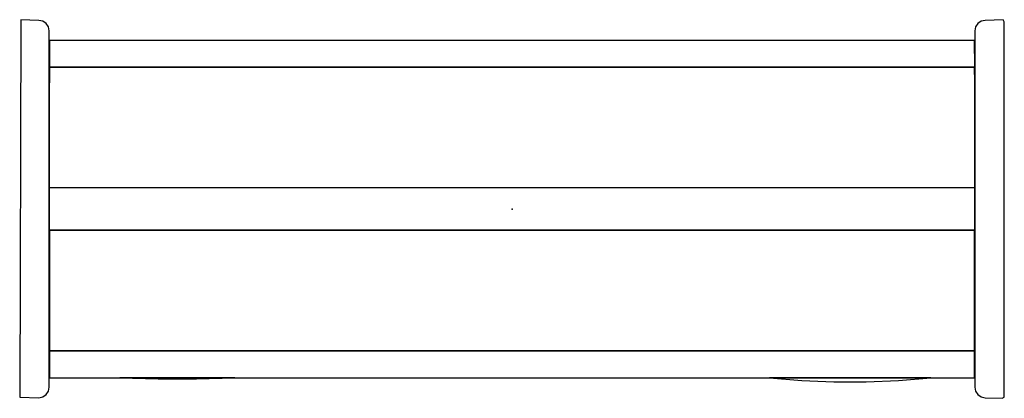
# Model space of a CAD drawing. Header units: metres. Extents: x 0.026 to 0.494, y -0.19 to -0.01.
import ezdxf

# ---------------------------------------------------------------- set-up
doc = ezdxf.new("R2010")
doc.units = ezdxf.units.M
doc.header["$MEASUREMENT"] = 0

# ---------------------------------------------------------------- blocks, each defined once
blk = doc.blocks.new('71f1cfae-54a4-4b18-a379-d4a3e05fc2b7')
at = {"color": 18, "lineweight": 25, "true_color": 0x000000}
for points in [[(0.03512, -0.18968), (0.03698, -0.18926), (0.03854, -0.18816), (0.03958, -0.18656), (0.03995, -0.18469), (0.03995, -0.01531), (0.03958, -0.01343), (0.03854, -0.01183), (0.03698, -0.01074), (0.03512, -0.01031), (0.02646, -0.01), (0.02594, -0.18949)], [(0.49295, -0.18997), (0.49385, -0.18948), (0.49399, -0.01102), (0.49347, -0.01014), (0.48481, -0.01031), (0.48295, -0.01074), (0.48139, -0.01183), (0.48035, -0.01343), (0.47998, -0.01531), (0.47998, -0.18469), (0.48035, -0.18656), (0.48139, -0.18816), (0.48295, -0.18926), (0.48481, -0.18969)], [(0.04019, -0.02), (0.04019, -0.03231), (0.03995, -0.02)], [(0.47974, -0.0198), (0.47974, -0.03251), (0.04019, -0.03251), (0.04019, -0.0198)], [(0.47998, -0.02), (0.47998, -0.03231), (0.47974, -0.02)], [(0.04019, -0.03231), (0.04019, -0.04), (0.03995, -0.03231)], [(0.04019, -0.03251), (0.47974, -0.03251), (0.47974, -0.09), (0.04019, -0.09)], [(0.47998, -0.03231), (0.47998, -0.04), (0.47974, -0.03231)], [(0.47998, -0.11), (0.47998, -0.09), (0.03995, -0.09), (0.03995, -0.11)], [(0.04019, -0.16748), (0.47974, -0.16748), (0.47974, -0.11), (0.04019, -0.11)], [(0.04019, -0.16769), (0.04019, -0.16), (0.03995, -0.16769)], [(0.47998, -0.16769), (0.47998, -0.16), (0.47974, -0.16769)], [(0.04019, -0.18), (0.04019, -0.16769), (0.03995, -0.18)], [(0.47974, -0.1802), (0.47974, -0.16748), (0.04019, -0.16748), (0.04019, -0.1802)], [(0.47998, -0.18), (0.47998, -0.16769), (0.47974, -0.18)], [(0.12827, -0.1802), (0.0735, -0.1802), (0.09176, -0.18066), (0.11002, -0.18066)], [(0.45907, -0.1802), (0.38235, -0.1802), (0.39767, -0.1815), (0.41302, -0.18215), (0.42839, -0.18215), (0.44375, -0.1815)]]:
    blk.add_lwpolyline(points, close=True, dxfattribs=at)
at = {"color": 1, "true_color": 0xff0000}
blk.add_point((0.25997, -0.1), dxfattribs=at)
blk.add_point((0.25997, -0.1), dxfattribs=at)
blk = doc.blocks.new('54b1b4b0-1d08-43cf-806e-d797259fafc9')
blk.add_blockref('71f1cfae-54a4-4b18-a379-d4a3e05fc2b7', (0, 0))

msp = doc.modelspace()

# ---------------------------------------------------------------- block references
msp.add_blockref('54b1b4b0-1d08-43cf-806e-d797259fafc9', (0, 0))

doc.saveas('drawing.dxf')
